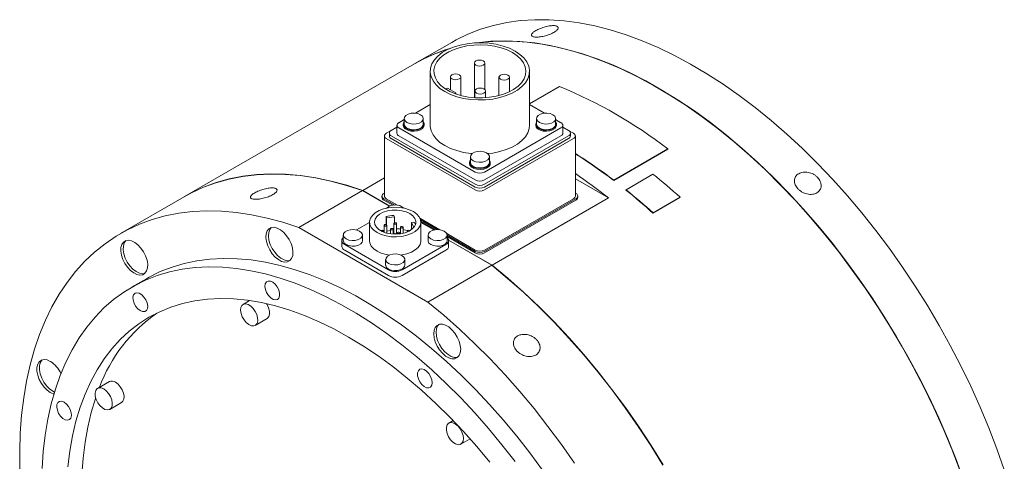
# Model space of a CAD drawing. Header units: millimetres. Extents: x 120 to 1526, y 61 to 1101.
# Tile 4 of 4: x 1097 to 1381, y 973 to 1101. Entities that reach past the tile are written whole.
import ezdxf

# ---------------------------------------------------------------- set-up
doc = ezdxf.new("R2010")
doc.units = ezdxf.units.MM
doc.header["$LTSCALE"] = 4

msp = doc.modelspace()

# ---------------------------------------------------------------- linework, layer by layer
at = {"color": 7, "linetype": 'Continuous', "lineweight": 15}
for p, q in [((1221.33, 1094.2), (1210.72, 1088.07)), ((1210.65, 1088.03), (1144.32, 1049.74)), ((1227.87, 1088.24), (1227.87, 1078.25)), ((1230.87, 1080.56), (1230.87, 1088.24)), ((1215.15, 1085.84), (1215.15, 1070.29)), ((1220.96, 1084.25), (1220.96, 1080.54)), ((1223.96, 1078.88), (1223.96, 1084.25)), ((1234.94, 1084.16), (1234.94, 1078.88)), ((1237.94, 1079.97), (1237.94, 1084.16)), ((1243.75, 1070.29), (1243.75, 1085.84)), ((1220.08, 1081.04), (1219.57, 1080.75)), ((1222.56, 1079.62), (1220.08, 1081.04)), ((1243.75, 1076.44), (1252.42, 1081.44)), ((1222.23, 1079.43), (1222.56, 1079.62)), ((1222.56, 1079.62), (1222.56, 1079.31)), ((1228.03, 1080.17), (1228.03, 1078.24)), ((1231.03, 1078.25), (1231.03, 1080.17)), ((1215.15, 1076.28), (1210.85, 1073.79)), ((1248.05, 1073.79), (1243.75, 1076.28)), ((1207.63, 1072.23), (1207.63, 1070.6)), ((1213.13, 1070.6), (1213.13, 1072.23)), ((1245.77, 1072.23), (1245.77, 1070.6)), ((1251.27, 1070.6), (1251.27, 1072.23)), ((1205.55, 1069.76), (1203.91, 1068.81)), ((1205.55, 1070.29), (1205.55, 1068.04)), ((1207.63, 1071.94), (1206.1, 1071.05)), ((1206.1, 1069.52), (1228.12, 1056.81)), ((1207.38, 1070.6), (1207.38, 1070.29)), ((1213.38, 1070.29), (1213.38, 1070.6)), ((1230.78, 1056.81), (1252.8, 1069.52)), ((1245.52, 1070.6), (1245.52, 1070.29)), ((1252.8, 1071.05), (1251.27, 1071.94)), ((1251.52, 1070.29), (1251.52, 1070.6)), ((1253.35, 1068.04), (1253.35, 1070.29)), ((1254.99, 1068.81), (1253.35, 1069.76)), ((1201.94, 1067.22), (1201.94, 1049.91)), ((1203.89, 1068.8), (1202.49, 1067.99)), ((1203.36, 1068.04), (1203.36, 1067.22)), ((1203.91, 1067.27), (1228.12, 1053.3)), ((1206.1, 1067.27), (1228.12, 1054.56)), ((1230.78, 1054.56), (1252.8, 1067.27)), ((1230.78, 1053.3), (1254.99, 1067.27)), ((1256.4, 1067.99), (1255.01, 1068.8)), ((1255.54, 1067.22), (1255.54, 1068.04)), ((1256.96, 1049.91), (1256.96, 1067.22)), ((1202.49, 1066.46), (1228.12, 1051.66)), ((1203.91, 1066.46), (1228.12, 1052.48)), ((1230.78, 1052.48), (1254.99, 1066.46)), ((1230.78, 1051.66), (1256.4, 1066.46)), ((1226.7, 1061.22), (1226.7, 1059.59)), ((1232.2, 1059.59), (1232.2, 1061.22)), ((1283.54, 1063.39), (1267.99, 1054.41)), ((1283.55, 1063.47), (1268, 1054.49)), ((1283.54, 1063.39), (1283.55, 1063.47)), ((1226.45, 1059.59), (1226.45, 1059.28)), ((1232.45, 1059.28), (1232.45, 1059.59)), ((1271.54, 1051.72), (1279.31, 1056.21)), ((1201.94, 1055.13), (1195.69, 1051.52)), ((1266.46, 1049.37), (1256.96, 1054.85)), ((1267.99, 1054.41), (1268, 1054.49)), ((1144.25, 1049.7), (1125.87, 1039.09)), ((1195.62, 1051.48), (1177.24, 1040.87)), ((1195.62, 1051.48), (1203.39, 1047)), ((1203.47, 1047.03), (1195.69, 1051.52)), ((1201.24, 1049.91), (1201.24, 1049.5)), ((1201.94, 1050.77), (1201.79, 1050.68)), ((1257.11, 1050.68), (1256.96, 1050.77)), ((1257.66, 1049.5), (1257.66, 1049.91)), ((1271.52, 1051.65), (1271.54, 1051.72)), ((1287.08, 1049.5), (1279.3, 1045.01)), ((1287.1, 1049.57), (1279.32, 1045.08)), ((1287.08, 1049.5), (1287.1, 1049.57)), ((1201.79, 1049.15), (1204.95, 1047.32)), ((1201.79, 1048.74), (1204.34, 1047.27)), ((1202.49, 1049.15), (1205.74, 1047.27)), ((1230.78, 1034.35), (1256.4, 1049.15)), ((1230.78, 1033.94), (1257.11, 1049.15)), ((1230.78, 1033.54), (1257.11, 1048.74)), ((1232.94, 1030.02), (1266.46, 1049.37)), ((1202.4, 1044), (1202.4, 1041.66)), ((1202.4, 1044), (1202.58, 1043.61)), ((1202.58, 1043.61), (1204.85, 1043.96)), ((1204.85, 1043.96), (1204.67, 1044.35)), ((1204.85, 1043.96), (1204.85, 1042.19)), ((1279.3, 1045.01), (1279.32, 1045.08)), ((1197.65, 1042.33), (1193.89, 1040.16)), ((1197.65, 1042.4), (1197.65, 1037.05)), ((1201.85, 1041.47), (1201.85, 1039.48)), ((1202.58, 1043.61), (1202.58, 1041.53)), ((1202.6, 1039.24), (1202.6, 1041.47)), ((1204.68, 1042.01), (1204.68, 1039.23)), ((1205.43, 1039.23), (1205.43, 1042.01)), ((1209.75, 1042.32), (1210.43, 1042.43)), ((1210.36, 1041.01), (1209.75, 1042.32)), ((1209.75, 1042.32), (1209.75, 1040.25)), ((1210.57, 1041.04), (1210.36, 1041.01)), ((1210.36, 1041.01), (1210.36, 1040.79)), ((1212.18, 1043.55), (1217.95, 1040.22)), ((1212.37, 1043.03), (1217.16, 1040.27)), ((1212.45, 1042.58), (1216.54, 1040.22)), ((1212.45, 1037.05), (1212.45, 1042.4)), ((1216.22, 1040.16), (1212.45, 1042.33)), ((1177.24, 1040.87), (1214.49, 1019.36)), ((1190.1, 1038.69), (1190.1, 1037.05)), ((1195.6, 1037.05), (1195.6, 1038.69)), ((1201.63, 1039.9), (1201.85, 1039.98)), ((1201.65, 1039.55), (1201.65, 1039.83)), ((1202.6, 1039.77), (1203.74, 1039.95)), ((1203.74, 1040.38), (1203.74, 1039.02)), ((1204.49, 1038.96), (1204.49, 1040.38)), ((1204.49, 1040.06), (1204.68, 1040.09)), ((1205.62, 1039.29), (1205.62, 1038.96)), ((1206.37, 1039.02), (1206.37, 1039.29)), ((1206.57, 1040.92), (1206.57, 1039.05)), ((1207.32, 1039.2), (1207.32, 1040.92)), ((1208.46, 1039.83), (1208.46, 1039.55)), ((1214.51, 1038.69), (1214.51, 1037.05)), ((1219.92, 1039.09), (1228.12, 1034.35)), ((1220.01, 1037.05), (1220.01, 1038.69)), ((1220.01, 1038.63), (1228.12, 1033.94)), ((1220.01, 1038.22), (1228.12, 1033.54)), ((1189.67, 1037.05), (1189.67, 1035.42)), ((1190.49, 1035.91), (1203.07, 1028.65)), ((1207.03, 1028.65), (1219.62, 1035.91)), ((1232.94, 1030.02), (1220.42, 1037.25)), ((1220.44, 1037.16), (1232.87, 1029.98)), ((1220.44, 1035.42), (1220.44, 1037.05)), ((1190.49, 1034.28), (1203.07, 1027.01)), ((1207.03, 1027.01), (1219.62, 1034.28)), ((1202.3, 1031.64), (1202.3, 1030.01)), ((1207.8, 1030.01), (1207.8, 1031.64)), ((1214.49, 1019.36), (1232.87, 1029.98)), ((1133.37, 1026.1), (1129.12, 1023.65)), ((1163.11, 1019.79), (1161.23, 1018.7)), ((1168.12, 1018.64), (1167.98, 1018.89)), ((1164.73, 1012.64), (1168.12, 1014.6)), ((1122.72, 996.47), (1119.33, 994.51)), ((1122.83, 988.44), (1126.22, 990.4)), ((1221.75, 985.22), (1220.49, 984.49)), ((1223.99, 978.43), (1226.62, 979.95))]:
    msp.add_line(p, q, dxfattribs=at)
at = {"color": 7, "linetype": 'Continuous', "lineweight": 15, "flags": 128}
for points in [[(1221.33, 1094.2), (1222.57, 1094.89), (1226.01, 1096.56), (1229.6, 1097.96), (1233.32, 1099.07), (1237.18, 1099.91), (1241.15, 1100.46), (1245.24, 1100.73), (1249.43, 1100.71), (1253.71, 1100.4), (1258.07, 1099.82), (1262.52, 1098.95), (1267.02, 1097.8), (1271.58, 1096.36), (1276.18, 1094.66), (1280.82, 1092.68), (1285.48, 1090.44), (1290.15, 1087.93), (1294.83, 1085.17), (1299.5, 1082.15), (1304.15, 1078.9), (1308.77, 1075.4), (1313.35, 1071.68), (1317.88, 1067.74), (1322.36, 1063.58), (1326.76, 1059.23), (1331.09, 1054.68), (1335.32, 1049.95), (1339.46, 1045.04), (1343.49, 1039.98), (1347.41, 1034.77), (1351.2, 1029.42), (1354.85, 1023.94), (1358.37, 1018.35), (1361.73, 1012.65), (1364.94, 1006.87), (1367.98, 1001.02), (1370.86, 995.1), (1373.55, 989.13), (1376.06, 983.12), (1378.39, 977.1), (1380.51, 971.06)], [(1239.56, 1091.68), (1237.94, 1092.48), (1236.13, 1093.14), (1234.17, 1093.63), (1232.11, 1093.95), (1229.98, 1094.09), (1227.85, 1094.04), (1225.75, 1093.81), (1223.73, 1093.41), (1221.84, 1092.83), (1220.12, 1092.1), (1218.61, 1091.23), (1217.34, 1090.23), (1216.34, 1089.14), (1215.64, 1087.98), (1215.24, 1086.77), (1215.16, 1085.53), (1215.4, 1084.31), (1215.95, 1083.11), (1216.81, 1081.98), (1217.94, 1080.94), (1219.34, 1080), (1220.96, 1079.2), (1222.77, 1078.54), (1224.73, 1078.05), (1226.79, 1077.73), (1228.92, 1077.59), (1231.05, 1077.64), (1233.15, 1077.87), (1235.17, 1078.27), (1237.06, 1078.85), (1238.78, 1079.58), (1240.29, 1080.46), (1241.56, 1081.45), (1242.56, 1082.54), (1243.26, 1083.7), (1243.66, 1084.92), (1243.74, 1086.15), (1243.5, 1087.38), (1242.95, 1088.57), (1242.09, 1089.7), (1240.96, 1090.74), (1239.56, 1091.68)], [(1238.82, 1091.25), (1237.28, 1092.01), (1235.56, 1092.63), (1233.69, 1093.09), (1231.72, 1093.38), (1229.7, 1093.49), (1227.68, 1093.42), (1225.69, 1093.18), (1223.8, 1092.76), (1222.04, 1092.18), (1220.45, 1091.45), (1219.07, 1090.59), (1217.93, 1089.62), (1217.07, 1088.56), (1216.49, 1087.44), (1216.22, 1086.28), (1216.26, 1085.11), (1216.61, 1083.96), (1217.26, 1082.85), (1218.19, 1081.81), (1219.39, 1080.86), (1220.83, 1080.03), (1222.46, 1079.34), (1224.26, 1078.8), (1226.18, 1078.43), (1228.18, 1078.23), (1230.21, 1078.2), (1232.22, 1078.36), (1234.17, 1078.69), (1236, 1079.19), (1237.68, 1079.85), (1239.17, 1080.64), (1240.43, 1081.56), (1241.43, 1082.58), (1242.16, 1083.67), (1242.58, 1084.82), (1242.7, 1085.99), (1242.5, 1087.15), (1242, 1088.29), (1241.21, 1089.37), (1240.14, 1090.36), (1238.82, 1091.25)], [(1368.87, 967.95), (1366.64, 973.99), (1364.22, 980.01), (1361.62, 986), (1358.84, 991.94), (1355.88, 997.83), (1352.75, 1003.65), (1349.46, 1009.39), (1346.02, 1015.03), (1342.44, 1020.57), (1338.71, 1025.99), (1334.86, 1031.27), (1330.89, 1036.41), (1326.8, 1041.39), (1322.61, 1046.21), (1318.33, 1050.85), (1313.96, 1055.31), (1309.52, 1059.56), (1305.02, 1063.61), (1300.46, 1067.45), (1295.85, 1071.06), (1291.22, 1074.43), (1286.56, 1077.57), (1281.88, 1080.46), (1277.21, 1083.09), (1272.54, 1085.47), (1267.89, 1087.58), (1263.27, 1089.42), (1258.69, 1090.99), (1254.15, 1092.28), (1249.68, 1093.29), (1245.27, 1094.02), (1240.95, 1094.47), (1236.71, 1094.63), (1232.57, 1094.5), (1228.54, 1094.1), (1228.39, 1094.07)], [(1228.69, 1094.08), (1230.47, 1094.29), (1234.56, 1094.56), (1238.75, 1094.54), (1243.03, 1094.24), (1247.4, 1093.65), (1251.84, 1092.78), (1256.34, 1091.63), (1260.9, 1090.2), (1265.5, 1088.5), (1270.14, 1086.52), (1274.8, 1084.27), (1279.48, 1081.77), (1284.15, 1079), (1288.82, 1075.99), (1293.47, 1072.73), (1298.09, 1069.24), (1302.67, 1065.52), (1307.21, 1061.57), (1311.68, 1057.42), (1316.08, 1053.06), (1320.41, 1048.52), (1324.65, 1043.78), (1328.79, 1038.88), (1332.82, 1033.82), (1336.73, 1028.6), (1340.52, 1023.25), (1344.18, 1017.77), (1347.69, 1012.18), (1351.06, 1006.49), (1354.26, 1000.71), (1357.31, 994.85), (1360.18, 988.93), (1362.87, 982.96), (1365.39, 976.96), (1367.71, 970.93)], [(1230.43, 1088.86), (1229.94, 1089.04), (1229.37, 1089.11), (1228.79, 1089.04), (1228.31, 1088.86), (1227.98, 1088.57), (1227.87, 1088.24), (1227.98, 1087.91), (1228.31, 1087.63), (1228.79, 1087.44), (1229.37, 1087.38), (1229.94, 1087.44), (1230.43, 1087.63), (1230.75, 1087.91), (1230.87, 1088.24), (1230.75, 1088.57), (1230.43, 1088.86)], [(1223.52, 1084.87), (1223.03, 1085.05), (1222.46, 1085.12), (1221.89, 1085.05), (1221.4, 1084.87), (1221.07, 1084.59), (1220.96, 1084.25), (1221.07, 1083.92), (1221.4, 1083.64), (1221.89, 1083.45), (1222.46, 1083.39), (1223.03, 1083.45), (1223.52, 1083.64), (1223.85, 1083.92), (1223.96, 1084.25), (1223.85, 1084.59), (1223.52, 1084.87)], [(1237.5, 1084.77), (1237.01, 1084.96), (1236.44, 1085.03), (1235.87, 1084.96), (1235.38, 1084.77), (1235.05, 1084.49), (1234.94, 1084.16), (1235.05, 1083.83), (1235.38, 1083.55), (1235.87, 1083.36), (1236.44, 1083.29), (1237.01, 1083.36), (1237.5, 1083.55), (1237.83, 1083.83), (1237.94, 1084.16), (1237.83, 1084.49), (1237.5, 1084.77)], [(1230.59, 1080.78), (1230.11, 1080.97), (1229.53, 1081.04), (1228.96, 1080.97), (1228.47, 1080.78), (1228.15, 1080.5), (1228.03, 1080.17), (1228.15, 1079.84), (1228.47, 1079.56), (1228.96, 1079.37), (1229.53, 1079.31), (1230.11, 1079.37), (1230.59, 1079.56), (1230.92, 1079.84), (1231.03, 1080.17), (1230.92, 1080.5), (1230.59, 1080.78)], [(1212.32, 1073.35), (1211.54, 1073.67), (1210.62, 1073.81), (1209.67, 1073.76), (1208.8, 1073.53), (1208.13, 1073.14), (1207.72, 1072.64), (1207.64, 1072.09), (1207.89, 1071.56), (1208.43, 1071.11), (1209.22, 1070.79), (1210.14, 1070.65), (1211.09, 1070.7), (1211.96, 1070.93), (1212.63, 1071.32), (1213.04, 1071.82), (1213.12, 1072.37), (1212.87, 1072.9), (1212.32, 1073.35)], [(1250.47, 1073.35), (1249.68, 1073.67), (1248.76, 1073.81), (1247.81, 1073.76), (1246.94, 1073.53), (1246.27, 1073.14), (1245.86, 1072.64), (1245.78, 1072.09), (1246.03, 1071.56), (1246.58, 1071.11), (1247.36, 1070.79), (1248.28, 1070.65), (1249.23, 1070.7), (1250.1, 1070.93), (1250.77, 1071.32), (1251.18, 1071.82), (1251.26, 1072.37), (1251.01, 1072.9), (1250.47, 1073.35)], [(1207.63, 1071.29), (1207.58, 1071.23), (1207.38, 1070.67), (1207.5, 1070.1), (1207.94, 1069.59), (1208.64, 1069.19), (1209.52, 1068.94), (1210.5, 1068.87), (1211.47, 1068.98), (1212.32, 1069.27), (1212.96, 1069.71), (1213.32, 1070.24), (1213.36, 1070.81), (1213.13, 1071.29)], [(1207.38, 1070.29), (1207.5, 1069.79), (1207.94, 1069.28), (1208.64, 1068.88), (1209.52, 1068.63), (1210.5, 1068.56), (1211.47, 1068.67), (1212.32, 1068.96), (1212.96, 1069.4), (1213.32, 1069.93), (1213.38, 1070.29)], [(1207.63, 1070.6), (1207.64, 1070.46), (1207.89, 1069.93), (1208.43, 1069.47), (1209.22, 1069.16), (1210.14, 1069.01), (1211.09, 1069.06), (1211.96, 1069.3), (1212.63, 1069.69), (1213.04, 1070.19), (1213.13, 1070.6)], [(1215.15, 1070.29), (1215.16, 1069.98), (1215.4, 1068.75), (1215.95, 1067.56), (1216.81, 1066.43), (1217.94, 1065.38), (1219.34, 1064.45), (1220.96, 1063.64), (1222.77, 1062.99), (1224.73, 1062.49), (1226.79, 1062.17), (1227.2, 1062.13)], [(1231.7, 1062.13), (1233.15, 1062.31), (1235.17, 1062.72), (1237.06, 1063.3), (1238.78, 1064.03), (1240.29, 1064.9), (1241.56, 1065.89), (1242.56, 1066.98), (1243.26, 1068.15), (1243.66, 1069.36), (1243.75, 1070.29)], [(1245.77, 1071.29), (1245.73, 1071.23), (1245.52, 1070.67), (1245.65, 1070.1), (1246.08, 1069.59), (1246.78, 1069.19), (1247.66, 1068.94), (1248.64, 1068.87), (1249.61, 1068.98), (1250.46, 1069.27), (1251.1, 1069.71), (1251.46, 1070.24), (1251.5, 1070.81), (1251.27, 1071.29)], [(1245.52, 1070.29), (1245.65, 1069.79), (1246.08, 1069.28), (1246.78, 1068.88), (1247.66, 1068.63), (1248.64, 1068.56), (1249.61, 1068.67), (1250.46, 1068.96), (1251.1, 1069.4), (1251.46, 1069.93), (1251.52, 1070.29)], [(1245.77, 1070.6), (1245.78, 1070.46), (1246.03, 1069.93), (1246.58, 1069.47), (1247.36, 1069.16), (1248.28, 1069.01), (1249.23, 1069.06), (1250.1, 1069.3), (1250.77, 1069.69), (1251.18, 1070.19), (1251.27, 1070.6)], [(1231.39, 1062.34), (1230.61, 1062.66), (1229.69, 1062.8), (1228.74, 1062.75), (1227.87, 1062.52), (1227.2, 1062.13), (1226.79, 1061.63), (1226.71, 1061.08), (1226.96, 1060.55), (1227.51, 1060.1), (1228.29, 1059.78), (1229.21, 1059.64), (1230.16, 1059.69), (1231.03, 1059.92), (1231.7, 1060.31), (1232.11, 1060.81), (1232.19, 1061.36), (1231.94, 1061.89), (1231.39, 1062.34)], [(1226.7, 1060.28), (1226.66, 1060.22), (1226.45, 1059.66), (1226.57, 1059.09), (1227.01, 1058.58), (1227.71, 1058.18), (1228.59, 1057.93), (1229.57, 1057.86), (1230.54, 1057.97), (1231.39, 1058.27), (1232.03, 1058.7), (1232.39, 1059.23), (1232.43, 1059.8), (1232.2, 1060.28)], [(1226.45, 1059.28), (1226.57, 1058.78), (1227.01, 1058.27), (1227.71, 1057.87), (1228.59, 1057.62), (1229.57, 1057.55), (1230.54, 1057.66), (1231.39, 1057.95), (1232.03, 1058.39), (1232.39, 1058.92), (1232.45, 1059.28)], [(1226.7, 1059.59), (1226.71, 1059.45), (1226.96, 1058.92), (1227.51, 1058.46), (1228.29, 1058.15), (1229.21, 1058.01), (1230.16, 1058.05), (1231.03, 1058.29), (1231.7, 1058.68), (1232.11, 1059.18), (1232.2, 1059.59)], [(1144.25, 1049.7), (1146.33, 1050.83), (1149.8, 1052.43), (1153.42, 1053.76), (1157.18, 1054.81), (1161.06, 1055.57), (1165.06, 1056.06), (1169.18, 1056.25), (1173.39, 1056.17), (1177.69, 1055.79), (1182.08, 1055.14), (1186.53, 1054.2), (1191.05, 1052.98), (1195.62, 1051.48)], [(1195.69, 1051.52), (1191.12, 1053.02), (1186.6, 1054.24), (1182.15, 1055.18), (1177.76, 1055.83), (1173.46, 1056.21), (1169.25, 1056.29), (1165.14, 1056.1), (1161.13, 1055.61), (1157.25, 1054.85), (1153.49, 1053.8), (1149.87, 1052.47), (1146.4, 1050.87), (1144.32, 1049.74)], [(1210.29, 1045.42), (1209.08, 1045.99), (1207.71, 1046.39), (1206.21, 1046.62), (1204.67, 1046.67), (1203.14, 1046.53), (1201.7, 1046.21), (1200.4, 1045.72), (1199.3, 1045.09), (1198.46, 1044.34), (1197.91, 1043.51), (1197.66, 1042.63), (1197.75, 1041.73), (1198.15, 1040.87), (1198.85, 1040.08), (1199.82, 1039.38), (1201.02, 1038.82), (1202.4, 1038.41), (1203.9, 1038.18), (1205.44, 1038.14), (1206.97, 1038.28), (1208.41, 1038.6), (1209.71, 1039.08), (1210.81, 1039.71), (1211.65, 1040.46), (1212.2, 1041.3), (1212.44, 1042.18), (1212.36, 1043.07), (1211.96, 1043.93), (1211.26, 1044.73), (1210.29, 1045.42)], [(1096.93, 970.89), (1096.87, 976.32), (1097.04, 981.62), (1097.42, 986.78), (1098.03, 991.78), (1098.85, 996.62), (1099.89, 1001.29), (1101.15, 1005.76), (1102.61, 1010.05), (1104.28, 1014.12), (1106.16, 1017.98), (1108.24, 1021.62), (1110.51, 1025.03), (1112.98, 1028.19), (1115.62, 1031.12), (1118.45, 1033.78), (1121.45, 1036.19), (1124.62, 1038.34), (1127.94, 1040.22), (1131.42, 1041.82), (1135.04, 1043.15), (1138.79, 1044.19), (1142.68, 1044.96), (1146.68, 1045.44), (1150.79, 1045.64), (1155, 1045.55), (1159.31, 1045.18), (1163.69, 1044.52), (1168.15, 1043.58), (1172.67, 1042.36), (1177.24, 1040.87)], [(1209.3, 1044.85), (1208.2, 1045.35), (1206.94, 1045.69), (1205.58, 1045.85), (1204.19, 1045.83), (1202.84, 1045.62), (1201.61, 1045.24), (1200.57, 1044.71), (1199.77, 1044.05), (1199.26, 1043.3), (1199.06, 1042.5), (1199.18, 1041.7), (1199.62, 1040.94), (1200.35, 1040.25), (1201.33, 1039.69), (1202.52, 1039.26), (1203.84, 1039.01), (1205.23, 1038.94), (1206.61, 1039.06), (1207.9, 1039.35), (1209.04, 1039.82), (1209.97, 1040.42), (1210.63, 1041.12), (1210.99, 1041.9), (1211.03, 1042.71), (1210.75, 1043.49), (1210.16, 1044.22), (1209.3, 1044.85)], [(1202.49, 1041.62), (1202.37, 1041.67), (1202.22, 1041.68), (1202.08, 1041.67), (1201.96, 1041.62), (1201.88, 1041.55), (1201.85, 1041.47), (1201.88, 1041.38), (1201.96, 1041.31), (1202.08, 1041.27), (1202.22, 1041.25), (1202.37, 1041.27), (1202.49, 1041.31), (1202.57, 1041.38), (1202.6, 1041.47), (1202.57, 1041.55), (1202.49, 1041.62)], [(1205.32, 1042.16), (1205.2, 1042.21), (1205.05, 1042.23), (1204.91, 1042.21), (1204.79, 1042.16), (1204.71, 1042.09), (1204.68, 1042.01), (1204.71, 1041.93), (1204.79, 1041.86), (1204.91, 1041.81), (1205.05, 1041.79), (1205.2, 1041.81), (1205.32, 1041.86), (1205.4, 1041.93), (1205.43, 1042.01), (1205.4, 1042.09), (1205.32, 1042.16)], [(1207.21, 1041.07), (1207.09, 1041.12), (1206.94, 1041.14), (1206.8, 1041.12), (1206.68, 1041.07), (1206.6, 1041), (1206.57, 1040.92), (1206.6, 1040.84), (1206.68, 1040.77), (1206.8, 1040.72), (1206.94, 1040.7), (1207.09, 1040.72), (1207.21, 1040.77), (1207.29, 1040.84), (1207.32, 1040.92), (1207.29, 1041), (1207.21, 1041.07)], [(1175.07, 1036.2), (1174.51, 1037.39), (1173.78, 1038.49), (1172.94, 1039.45), (1172.02, 1040.19), (1171.08, 1040.69), (1170.18, 1040.91), (1169.37, 1040.84), (1168.69, 1040.48), (1168.19, 1039.85), (1167.89, 1039), (1167.82, 1037.96), (1167.97, 1036.8), (1168.34, 1035.6), (1168.9, 1034.41), (1169.63, 1033.3), (1170.47, 1032.35), (1171.39, 1031.6), (1172.33, 1031.1), (1173.23, 1030.89), (1174.04, 1030.96), (1174.72, 1031.32), (1175.22, 1031.94), (1175.52, 1032.8), (1175.59, 1033.83), (1175.44, 1034.99), (1175.07, 1036.2)], [(1169.33, 1040.83), (1168.9, 1040.26), (1168.6, 1039.4), (1168.53, 1038.37), (1168.68, 1037.21), (1169.04, 1036), (1169.61, 1034.81), (1170.33, 1033.71), (1171.18, 1032.76), (1172.1, 1032.01), (1173.04, 1031.51), (1173.94, 1031.29), (1174.75, 1031.37), (1174.79, 1031.38)], [(1194.79, 1039.81), (1194.01, 1040.13), (1193.09, 1040.27), (1192.14, 1040.22), (1191.27, 1039.99), (1190.6, 1039.6), (1190.19, 1039.1), (1190.11, 1038.55), (1190.36, 1038.02), (1190.91, 1037.57), (1191.69, 1037.25), (1192.61, 1037.11), (1193.56, 1037.15), (1194.43, 1037.39), (1195.1, 1037.78), (1195.51, 1038.28), (1195.59, 1038.83), (1195.34, 1039.36), (1194.79, 1039.81)], [(1201.54, 1039.98), (1201.42, 1040.03), (1201.28, 1040.05), (1201.14, 1040.03), (1201.01, 1039.98), (1200.93, 1039.91), (1200.92, 1039.89)], [(1201.44, 1039.64), (1201.54, 1039.68), (1201.63, 1039.75), (1201.65, 1039.83), (1201.63, 1039.91), (1201.54, 1039.98)], [(1204.38, 1040.53), (1204.25, 1040.58), (1204.11, 1040.59), (1203.97, 1040.58), (1203.85, 1040.53), (1203.76, 1040.46), (1203.74, 1040.38), (1203.76, 1040.29), (1203.85, 1040.22), (1203.97, 1040.18), (1204.11, 1040.16), (1204.25, 1040.18), (1204.38, 1040.22), (1204.46, 1040.29), (1204.49, 1040.38), (1204.46, 1040.46), (1204.38, 1040.53)], [(1204.68, 1039.23), (1204.71, 1039.15), (1204.79, 1039.08), (1204.91, 1039.03), (1205.05, 1039.02), (1205.2, 1039.03), (1205.32, 1039.08), (1205.4, 1039.15), (1205.43, 1039.23)], [(1206.26, 1039.44), (1206.14, 1039.49), (1206, 1039.5), (1205.86, 1039.49), (1205.73, 1039.44), (1205.65, 1039.37), (1205.62, 1039.29), (1205.65, 1039.2), (1205.73, 1039.13), (1205.86, 1039.09), (1206, 1039.07), (1206.14, 1039.09), (1206.26, 1039.13), (1206.35, 1039.2), (1206.37, 1039.29), (1206.35, 1039.37), (1206.26, 1039.44)], [(1207.32, 1040.26), (1208.05, 1040.05), (1208.48, 1039.9)], [(1209.1, 1039.98), (1208.97, 1040.03), (1208.83, 1040.05), (1208.69, 1040.03), (1208.57, 1039.98), (1208.48, 1039.91), (1208.46, 1039.83), (1208.48, 1039.75), (1208.57, 1039.68), (1208.67, 1039.64)], [(1209.19, 1039.89), (1209.18, 1039.91), (1209.1, 1039.98)], [(1219.2, 1039.81), (1218.42, 1040.13), (1217.5, 1040.27), (1216.55, 1040.22), (1215.68, 1039.99), (1215.01, 1039.6), (1214.6, 1039.1), (1214.52, 1038.55), (1214.77, 1038.02), (1215.31, 1037.57), (1216.1, 1037.25), (1217.02, 1037.11), (1217.97, 1037.15), (1218.84, 1037.39), (1219.51, 1037.78), (1219.92, 1038.28), (1220, 1038.83), (1219.75, 1039.36), (1219.2, 1039.81)], [(1131.81, 1034.92), (1130.94, 1035.85), (1130.02, 1036.55), (1129.08, 1037.01), (1128.2, 1037.18), (1127.4, 1037.05), (1126.75, 1036.65), (1126.28, 1035.98), (1126.02, 1035.09), (1125.99, 1034.03), (1126.17, 1032.86), (1126.58, 1031.65), (1127.17, 1030.47), (1127.92, 1029.39), (1128.78, 1028.47), (1129.71, 1027.76), (1130.64, 1027.31), (1131.53, 1027.14), (1132.32, 1027.26), (1132.97, 1027.66), (1133.44, 1028.33), (1133.7, 1029.22), (1133.74, 1030.28), (1133.55, 1031.45), (1133.15, 1032.66), (1132.56, 1033.84), (1131.81, 1034.92)], [(1127.49, 1037.08), (1127.46, 1037.06), (1126.99, 1036.39), (1126.73, 1035.5), (1126.69, 1034.44), (1126.88, 1033.27), (1127.28, 1032.06), (1127.88, 1030.88), (1128.62, 1029.8), (1129.49, 1028.88), (1130.41, 1028.17), (1131.35, 1027.71), (1132.24, 1027.54), (1132.94, 1027.64)], [(1190.1, 1037.92), (1189.88, 1037.67), (1189.72, 1037.37), (1189.67, 1037.05), (1189.72, 1036.74), (1189.88, 1036.44), (1190.14, 1036.16), (1190.49, 1035.91)], [(1190.1, 1037.05), (1190.11, 1036.92), (1190.36, 1036.38), (1190.91, 1035.93), (1191.69, 1035.62), (1192.61, 1035.47), (1193.56, 1035.52), (1194.43, 1035.75), (1195.1, 1036.14), (1195.51, 1036.64), (1195.6, 1037.05)], [(1197.65, 1037.05), (1197.75, 1036.39), (1198.15, 1035.52), (1198.85, 1034.73), (1199.82, 1034.03), (1201.02, 1033.47), (1202.4, 1033.07), (1203.37, 1032.9)], [(1206.74, 1032.9), (1206.97, 1032.93), (1208.41, 1033.25), (1209.71, 1033.73), (1210.81, 1034.37), (1211.65, 1035.12), (1212.2, 1035.95), (1212.44, 1036.83), (1212.45, 1037.05)], [(1214.51, 1037.05), (1214.52, 1036.92), (1214.77, 1036.38), (1215.31, 1035.93), (1216.1, 1035.62), (1217.02, 1035.47), (1217.97, 1035.52), (1218.84, 1035.75), (1219.51, 1036.14), (1219.92, 1036.64), (1220.01, 1037.05)], [(1219.62, 1035.91), (1219.97, 1036.16), (1220.23, 1036.44), (1220.39, 1036.74), (1220.44, 1037.05), (1220.39, 1037.37), (1220.23, 1037.67), (1220.01, 1037.92)], [(1207, 1032.76), (1206.22, 1033.08), (1205.29, 1033.22), (1204.34, 1033.18), (1203.48, 1032.94), (1202.8, 1032.55), (1202.4, 1032.05), (1202.32, 1031.5), (1202.56, 1030.97), (1203.11, 1030.52), (1203.89, 1030.2), (1204.81, 1030.06), (1205.77, 1030.11), (1206.63, 1030.34), (1207.31, 1030.73), (1207.71, 1031.23), (1207.79, 1031.78), (1207.55, 1032.31), (1207, 1032.76)], [(1133.37, 1026.1), (1134.15, 1026.54), (1137.38, 1028.13), (1140.75, 1029.45), (1144.27, 1030.5), (1147.91, 1031.26), (1151.67, 1031.75), (1155.54, 1031.95), (1159.51, 1031.86), (1163.57, 1031.49), (1167.71, 1030.84), (1171.92, 1029.91), (1176.19, 1028.7), (1180.51, 1027.22), (1184.87, 1025.46), (1189.26, 1023.44), (1193.66, 1021.15), (1198.07, 1018.6), (1202.47, 1015.81), (1206.85, 1012.77), (1211.21, 1009.5), (1215.53, 1006), (1219.8, 1002.27), (1224.01, 998.34), (1228.15, 994.21), (1232.22, 989.89), (1236.19, 985.39), (1240.06, 980.72), (1243.82, 975.9), (1247.46, 970.93)], [(1202.3, 1030.01), (1202.32, 1029.87), (1202.56, 1029.34), (1203.11, 1028.89), (1203.89, 1028.57), (1204.81, 1028.43), (1205.77, 1028.48), (1206.63, 1028.71), (1207.31, 1029.1), (1207.71, 1029.6), (1207.8, 1030.01)], [(1232.87, 1029.98), (1237.44, 1026.2), (1241.96, 1022.2), (1246.42, 1017.99), (1250.8, 1013.59), (1255.11, 1008.99), (1259.32, 1004.22), (1263.43, 999.27), (1267.43, 994.17), (1271.31, 988.92), (1275.07, 983.54), (1278.69, 978.03), (1282.17, 972.41)], [(1282.24, 972.45), (1278.76, 978.07), (1275.14, 983.58), (1271.39, 988.96), (1267.5, 994.21), (1263.5, 999.31), (1259.39, 1004.26), (1255.18, 1009.03), (1250.87, 1013.63), (1246.49, 1018.03), (1242.03, 1022.24), (1237.51, 1026.24), (1232.94, 1030.02)], [(1103.34, 971.44), (1103.67, 976.33), (1104.22, 981.06), (1104.98, 985.63), (1105.96, 990.03), (1107.16, 994.24), (1108.56, 998.25), (1110.17, 1002.06), (1111.98, 1005.65), (1114, 1009.02), (1116.2, 1012.15), (1118.59, 1015.05), (1121.16, 1017.69), (1123.91, 1020.09), (1126.83, 1022.22), (1129.9, 1024.09), (1133.13, 1025.68), (1136.51, 1027.01), (1140.02, 1028.05), (1143.66, 1028.81), (1147.43, 1029.3), (1151.3, 1029.5), (1155.27, 1029.41), (1159.33, 1029.05), (1163.47, 1028.4), (1167.68, 1027.46), (1171.95, 1026.25), (1176.27, 1024.77), (1180.63, 1023.01), (1185.01, 1020.99), (1189.42, 1018.7), (1193.82, 1016.16), (1198.22, 1013.36), (1202.61, 1010.32), (1206.97, 1007.05), (1211.29, 1003.55), (1215.56, 999.82), (1219.77, 995.89), (1223.91, 991.76), (1227.97, 987.44), (1231.94, 982.94), (1235.81, 978.27), (1239.57, 973.45)], [(1171.5, 1022.88), (1171.05, 1023.76), (1170.46, 1024.52), (1169.77, 1025.09), (1169.08, 1025.41), (1168.45, 1025.43), (1167.95, 1025.15), (1167.63, 1024.62), (1167.54, 1023.87), (1167.67, 1023), (1168.02, 1022.1), (1168.55, 1021.27), (1169.19, 1020.59), (1169.89, 1020.15), (1170.56, 1019.98), (1171.14, 1020.11), (1171.55, 1020.52), (1171.76, 1021.17), (1171.74, 1021.98), (1171.5, 1022.88)], [(1132.68, 1020.82), (1132.03, 1021.48), (1131.33, 1021.91), (1130.66, 1022.05), (1130.1, 1021.9), (1129.7, 1021.47), (1129.51, 1020.8), (1129.55, 1019.97), (1129.81, 1019.08), (1130.27, 1018.2), (1130.88, 1017.45), (1131.56, 1016.9), (1132.25, 1016.61), (1132.88, 1016.62), (1133.36, 1016.91), (1133.66, 1017.47), (1133.74, 1018.23), (1133.59, 1019.1), (1133.22, 1020), (1132.68, 1020.82)], [(1232.28, 973.24), (1228.54, 977.75), (1224.69, 982.08), (1220.76, 986.23), (1216.75, 990.19), (1212.67, 993.94), (1208.53, 997.48), (1204.34, 1000.79), (1200.12, 1003.87), (1195.88, 1006.71), (1191.62, 1009.29), (1187.36, 1011.62), (1183.12, 1013.69), (1178.9, 1015.48), (1174.71, 1017), (1170.57, 1018.24), (1166.49, 1019.2), (1162.48, 1019.88), (1158.54, 1020.27), (1154.7, 1020.37), (1150.96, 1020.18), (1147.33, 1019.71), (1143.82, 1018.95), (1140.44, 1017.91), (1137.21, 1016.59), (1134.12, 1014.98), (1131.19, 1013.11), (1128.42, 1010.97), (1125.83, 1008.56), (1123.42, 1005.9), (1121.2, 1003), (1119.17, 999.85), (1117.33, 996.47), (1115.7, 992.87), (1114.28, 989.05), (1113.07, 985.04), (1112.08, 980.83), (1111.3, 976.45), (1110.75, 971.89)], [(1164.73, 1016.68), (1164.14, 1017.53), (1163.44, 1018.22), (1162.7, 1018.67), (1161.99, 1018.86), (1161.36, 1018.77), (1160.88, 1018.4), (1160.59, 1017.79), (1160.51, 1016.99), (1160.64, 1016.08), (1160.99, 1015.13), (1161.51, 1014.22), (1162.16, 1013.45), (1162.89, 1012.87), (1163.62, 1012.54), (1164.3, 1012.49), (1164.85, 1012.73), (1165.25, 1013.22), (1165.44, 1013.93), (1165.41, 1014.8), (1165.17, 1015.75), (1164.73, 1016.68)], [(1168.12, 1014.6), (1168.25, 1014.69), (1168.64, 1015.18), (1168.83, 1015.89), (1168.8, 1016.76), (1168.56, 1017.71), (1168.12, 1018.64)], [(1214.49, 1019.36), (1219.06, 1015.58), (1223.58, 1011.59), (1228.03, 1007.38), (1232.42, 1002.97), (1236.72, 998.38), (1240.93, 993.6), (1245.04, 988.66), (1249.05, 983.56), (1252.93, 978.31), (1256.69, 972.92)], [(1223.91, 1005.76), (1223.8, 1006.9), (1223.46, 1008.1), (1222.93, 1009.3), (1222.23, 1010.43), (1221.4, 1011.41), (1220.49, 1012.19), (1219.55, 1012.73), (1218.64, 1013), (1217.81, 1012.98), (1217.11, 1012.66), (1216.58, 1012.08), (1216.24, 1011.26), (1216.13, 1010.25), (1216.24, 1009.11), (1216.58, 1007.91), (1217.11, 1006.71), (1217.81, 1005.58), (1218.64, 1004.6), (1219.55, 1003.82), (1220.49, 1003.28), (1221.4, 1003.01), (1222.23, 1003.03), (1222.93, 1003.35), (1223.46, 1003.93), (1223.8, 1004.75), (1223.91, 1005.76)], [(1217.65, 1012.93), (1217.28, 1012.49), (1216.95, 1011.67), (1216.84, 1010.66), (1216.95, 1009.52), (1217.28, 1008.31), (1217.82, 1007.12), (1218.52, 1005.99), (1219.35, 1005.01), (1220.26, 1004.23), (1221.2, 1003.68), (1222.11, 1003.42), (1222.94, 1003.44), (1223.1, 1003.49)], [(1105.7, 1002.28), (1104.77, 1002.68), (1103.9, 1002.8), (1103.13, 1002.63), (1102.5, 1002.18), (1102.07, 1001.48), (1101.84, 1000.55), (1101.84, 999.47), (1102.07, 998.29), (1102.5, 997.08), (1103.13, 995.91), (1103.9, 994.85), (1104.77, 993.96), (1105.7, 993.29), (1106.64, 992.89), (1106.74, 992.86)], [(1103.33, 1002.71), (1103.21, 1002.59), (1102.78, 1001.88), (1102.55, 1000.96), (1102.55, 999.88), (1102.78, 998.7), (1103.21, 997.49), (1103.83, 996.32), (1104.6, 995.26), (1105.48, 994.37), (1106.41, 993.7), (1106.91, 993.45)], [(1215.7, 996.13), (1215.59, 997), (1215.26, 997.9), (1214.74, 998.74), (1214.1, 999.43), (1213.41, 999.9), (1212.73, 1000.09), (1212.14, 999.99), (1211.72, 999.6), (1211.49, 998.97), (1211.49, 998.16), (1211.72, 997.27), (1212.14, 996.39), (1212.73, 995.61), (1213.41, 995.02), (1214.1, 994.68), (1214.74, 994.64), (1215.26, 994.89), (1215.59, 995.41), (1215.7, 996.13)], [(1126.22, 990.4), (1126.61, 990.77), (1126.88, 991.41), (1126.94, 992.22), (1126.77, 993.15), (1126.4, 994.1), (1125.86, 994.99), (1125.2, 995.74), (1124.47, 996.29)], [(1121.08, 994.33), (1120.35, 994.63), (1119.68, 994.64), (1119.14, 994.37), (1118.77, 993.85), (1118.61, 993.11), (1118.66, 992.23), (1118.93, 991.28), (1119.39, 990.35), (1120, 989.52), (1120.71, 988.86), (1121.44, 988.44), (1122.15, 988.28), (1122.76, 988.41), (1123.22, 988.81), (1123.49, 989.45), (1123.54, 990.26), (1123.38, 991.19), (1123.01, 992.14), (1122.47, 993.03), (1121.8, 993.78), (1121.08, 994.33)], [(1109.66, 990.52), (1108.97, 990.78), (1108.36, 990.75), (1107.88, 990.43), (1107.6, 989.86), (1107.54, 989.09), (1107.72, 988.2), (1108.1, 987.31), (1108.65, 986.5), (1109.31, 985.85), (1110.01, 985.45), (1110.67, 985.33), (1111.22, 985.51), (1111.6, 985.96), (1111.77, 986.64), (1111.71, 987.48), (1111.43, 988.38), (1110.96, 989.25), (1110.35, 989.99), (1109.66, 990.52)], [(1118.75, 991.84), (1118.67, 991.59), (1117.46, 987.57), (1116.46, 983.36), (1115.69, 978.98), (1115.13, 974.42), (1114.8, 969.72), (1114.69, 964.87), (1114.8, 959.89), (1115.13, 954.79), (1115.69, 949.6), (1116.46, 944.32), (1117.46, 938.96), (1118.67, 933.55), (1120.09, 928.1), (1120.47, 926.74)], [(1224.71, 980.03), (1224.6, 980.94), (1224.28, 981.89), (1223.78, 982.81), (1223.14, 983.6), (1222.43, 984.21), (1221.69, 984.57), (1221, 984.65), (1220.43, 984.45), (1220.01, 983.99), (1219.79, 983.3), (1219.79, 982.45), (1220.01, 981.51), (1220.43, 980.57), (1221, 979.7), (1221.69, 978.99), (1222.43, 978.51), (1223.14, 978.28), (1223.78, 978.34), (1224.28, 978.67), (1224.6, 979.26), (1224.71, 980.03)]]:
    msp.add_lwpolyline(points, dxfattribs=at)
at = {"color": 7, "linetype": 'Continuous', "lineweight": 15}
for centre, radius, start, end in [((1234.33, 1046.94), 47.43, 106.7484, 119.9503), ((1234.39, 1046.99), 47.41, 106.6637, 119.9527), ((1202.78, 959.5), 131.66, 52.1558, 67.8496), ((1206.39, 1070.29), 0.821, 110.7835, 249.2162), ((1252.51, 1070.29), 0.821, 290.7832, 69.2168), ((1202.79, 1067.22), 0.821, 110.7833, 249.2164), ((1204.3, 1067.32), 0.945, 185.6936, 245.6262), ((1204.2, 1068.04), 0.821, 110.7834, 249.2167), ((1206.49, 1068.13), 0.946, 185.6953, 245.6245), ((1252.41, 1068.13), 0.946, 294.3748, 354.3049), ((1254.7, 1068.04), 0.821, 290.7833, 69.2164), ((1254.6, 1067.32), 0.946, 294.3742, 354.3055), ((1256.11, 1067.22), 0.821, 290.7832, 69.2168), ((1175.63, 933.39), 152.3, 52.663, 57.7242), ((1175.68, 933.41), 152.19, 52.663, 57.7227), ((1229.45, 1059.37), 2.89, 242.6098, 297.3903), ((1167.21, 925.35), 158.84, 51.3307, 55.5983), ((1166.93, 916.6), 179.22, 47.896, 51.1673), ((1229.45, 1057.13), 2.89, 242.6098, 297.3903), ((1229.45, 1055.86), 2.89, 242.6096, 297.3904), ((1229.45, 1055.05), 2.89, 242.6096, 297.3904), ((1202.18, 1049.6), 0.946, 185.6953, 245.6245), ((1202.08, 1049.91), 0.821, 110.7835, 249.2163), ((1202.89, 1050.01), 0.946, 185.6947, 245.6251), ((1229.45, 1054.23), 2.89, 242.6098, 297.3903), ((1256.01, 1050.01), 0.946, 294.3746, 354.3052), ((1256.82, 1049.91), 0.821, 290.7834, 69.2168), ((1256.72, 1049.6), 0.946, 294.3747, 354.3052), ((1159.22, 912.13), 179.1, 47.8961, 51.1673), ((1159.16, 912.11), 179.22, 47.896, 51.1673), ((1205.05, 1043.74), 3.65, 47.3996, 132.6004), ((1204.99, 1034.72), 9.63, 91.9459, 105.6401), ((1208.39, 1040.64), 2.72, 21.7723, 41.121), ((1205.07, 1030.41), 10.11, 81.4812, 87.9595), ((1191.07, 1035.56), 1.41, 185.6944, 245.6258), ((1219.04, 1035.56), 1.41, 294.3747, 354.3051), ((1229.45, 1036.92), 2.89, 242.6098, 297.3903), ((1229.45, 1036.51), 2.89, 242.6098, 297.3903), ((1229.45, 1036.1), 2.89, 242.6098, 297.3903), ((1205.05, 1032.47), 4.3, 242.6096, 297.3904), ((1205.05, 1030.83), 4.3, 242.6096, 297.3904), ((1162.54, 978.89), 45.56, 125.0731, 159.5542), ((1101.28, 995.31), 8.25, 24.8937, 57.5978), ((1123.45, 994.91), 1.72, 53.5136, 115.1759)]:
    msp.add_arc(centre, radius, start, end, dxfattribs=at)
for points in [[(1250.76, 1097.06), (1250.58, 1096.95), (1250.38, 1096.85), (1249.95, 1096.65), (1249.72, 1096.55), (1249.24, 1096.37), (1249, 1096.29), (1248.5, 1096.14), (1248.24, 1096.07), (1247.74, 1095.95), (1247.49, 1095.9), (1246.99, 1095.81), (1246.75, 1095.78), (1246.3, 1095.73), (1246.08, 1095.72), (1245.67, 1095.71), (1245.48, 1095.72), (1245.14, 1095.75), (1244.98, 1095.78), (1244.72, 1095.85), (1244.61, 1095.9), (1244.44, 1096.01), (1244.37, 1096.07), (1244.3, 1096.21), (1244.28, 1096.29), (1244.31, 1096.46), (1244.34, 1096.55), (1244.46, 1096.74), (1244.54, 1096.84), (1244.76, 1097.04), (1244.88, 1097.15), (1245.18, 1097.36), (1245.35, 1097.47), (1245.72, 1097.68), (1245.92, 1097.79), (1246.35, 1097.99), (1246.58, 1098.09), (1247.05, 1098.28), (1247.29, 1098.37), (1247.79, 1098.54), (1248.04, 1098.61), (1248.54, 1098.75), (1248.79, 1098.81), (1249.28, 1098.9), (1249.52, 1098.94), (1249.97, 1099), (1250.19, 1099.01), (1250.6, 1099.03), (1250.79, 1099.02), (1251.13, 1098.99), (1251.29, 1098.96), (1251.55, 1098.88), (1251.66, 1098.83), (1251.84, 1098.71), (1251.9, 1098.65), (1251.98, 1098.49), (1252, 1098.41), (1251.98, 1098.23), (1251.95, 1098.13), (1251.83, 1097.93), (1251.75, 1097.82), (1251.54, 1097.61), (1251.42, 1097.5), (1251.12, 1097.28), (1250.95, 1097.17), (1250.76, 1097.06)], [(1326.5, 1050.84), (1326.31, 1050.73), (1326.11, 1050.64), (1325.69, 1050.51), (1325.46, 1050.46), (1324.98, 1050.4), (1324.74, 1050.39), (1324.25, 1050.42), (1323.99, 1050.45), (1323.49, 1050.56), (1323.24, 1050.64), (1322.75, 1050.82), (1322.51, 1050.93), (1322.06, 1051.19), (1321.84, 1051.33), (1321.43, 1051.65), (1321.25, 1051.82), (1320.9, 1052.18), (1320.75, 1052.37), (1320.49, 1052.76), (1320.38, 1052.96), (1320.2, 1053.38), (1320.13, 1053.59), (1320.05, 1054), (1320.04, 1054.21), (1320.06, 1054.61), (1320.09, 1054.81), (1320.2, 1055.18), (1320.29, 1055.36), (1320.5, 1055.69), (1320.62, 1055.84), (1320.92, 1056.12), (1321.09, 1056.25), (1321.46, 1056.46), (1321.66, 1056.55), (1322.09, 1056.69), (1322.32, 1056.74), (1322.79, 1056.81), (1323.04, 1056.82), (1323.54, 1056.8), (1323.79, 1056.77), (1324.29, 1056.67), (1324.55, 1056.6), (1325.04, 1056.42), (1325.28, 1056.32), (1325.74, 1056.07), (1325.96, 1055.93), (1326.37, 1055.62), (1326.56, 1055.45), (1326.9, 1055.08), (1327.05, 1054.89), (1327.31, 1054.5), (1327.43, 1054.29), (1327.6, 1053.87), (1327.66, 1053.66), (1327.74, 1053.24), (1327.75, 1053.03), (1327.73, 1052.62), (1327.7, 1052.42), (1327.58, 1052.03), (1327.49, 1051.85), (1327.28, 1051.51), (1327.15, 1051.36), (1326.85, 1051.07), (1326.69, 1050.95), (1326.5, 1050.84)], [(1169.8, 1050.32), (1169.61, 1050.21), (1169.41, 1050.11), (1168.98, 1049.91), (1168.75, 1049.81), (1168.28, 1049.63), (1168.03, 1049.55), (1167.54, 1049.4), (1167.28, 1049.33), (1166.77, 1049.21), (1166.52, 1049.16), (1166.03, 1049.07), (1165.79, 1049.04), (1165.33, 1048.99), (1165.11, 1048.98), (1164.7, 1048.97), (1164.51, 1048.98), (1164.17, 1049.01), (1164.02, 1049.04), (1163.76, 1049.11), (1163.65, 1049.16), (1163.47, 1049.27), (1163.41, 1049.33), (1163.33, 1049.47), (1163.32, 1049.55), (1163.34, 1049.72), (1163.38, 1049.81), (1163.5, 1050), (1163.58, 1050.1), (1163.79, 1050.3), (1163.92, 1050.41), (1164.22, 1050.62), (1164.39, 1050.73), (1164.76, 1050.94), (1164.96, 1051.05), (1165.39, 1051.26), (1165.62, 1051.36), (1166.08, 1051.54), (1166.33, 1051.63), (1166.83, 1051.8), (1167.08, 1051.87), (1167.58, 1052.01), (1167.83, 1052.07), (1168.32, 1052.16), (1168.55, 1052.2), (1169.01, 1052.26), (1169.23, 1052.28), (1169.64, 1052.29), (1169.82, 1052.28), (1170.17, 1052.25), (1170.32, 1052.22), (1170.58, 1052.14), (1170.7, 1052.09), (1170.87, 1051.97), (1170.94, 1051.91), (1171.02, 1051.75), (1171.04, 1051.67), (1171.02, 1051.49), (1170.98, 1051.39), (1170.87, 1051.19), (1170.79, 1051.08), (1170.58, 1050.87), (1170.45, 1050.76), (1170.15, 1050.54), (1169.99, 1050.43), (1169.8, 1050.32)], [(1245.54, 1004.1), (1245.35, 1003.99), (1245.15, 1003.9), (1244.72, 1003.77), (1244.49, 1003.72), (1244.02, 1003.66), (1243.78, 1003.65), (1243.28, 1003.68), (1243.03, 1003.72), (1242.53, 1003.82), (1242.28, 1003.9), (1241.79, 1004.08), (1241.55, 1004.2), (1241.1, 1004.45), (1240.88, 1004.59), (1240.47, 1004.91), (1240.28, 1005.08), (1239.94, 1005.44), (1239.79, 1005.63), (1239.52, 1006.02), (1239.41, 1006.23), (1239.24, 1006.64), (1239.17, 1006.85), (1239.09, 1007.26), (1239.07, 1007.47), (1239.09, 1007.87), (1239.13, 1008.07), (1239.24, 1008.44), (1239.32, 1008.62), (1239.53, 1008.95), (1239.66, 1009.1), (1239.95, 1009.38), (1240.12, 1009.51), (1240.49, 1009.72), (1240.69, 1009.81), (1241.13, 1009.95), (1241.36, 1010), (1241.83, 1010.07), (1242.07, 1010.08), (1242.58, 1010.06), (1242.83, 1010.03), (1243.33, 1009.93), (1243.59, 1009.86), (1244.08, 1009.68), (1244.32, 1009.58), (1244.77, 1009.33), (1245, 1009.19), (1245.4, 1008.88), (1245.59, 1008.71), (1245.94, 1008.35), (1246.09, 1008.15), (1246.35, 1007.76), (1246.46, 1007.55), (1246.64, 1007.13), (1246.7, 1006.92), (1246.78, 1006.5), (1246.79, 1006.29), (1246.77, 1005.88), (1246.73, 1005.68), (1246.61, 1005.29), (1246.53, 1005.11), (1246.32, 1004.77), (1246.19, 1004.62), (1245.89, 1004.33), (1245.72, 1004.21), (1245.54, 1004.1)]]:
    msp.add_open_spline(points, degree=3, knots=[0, 0, 0, 0, 0.03125, 0.03125, 0.0625, 0.0625, 0.09375, 0.09375, 0.125, 0.125, 0.15625, 0.15625, 0.1875, 0.1875, 0.21875, 0.21875, 0.25, 0.25, 0.28125, 0.28125, 0.3125, 0.3125, 0.34375, 0.34375, 0.375, 0.375, 0.40625, 0.40625, 0.4375, 0.4375, 0.46875, 0.46875, 0.5, 0.5, 0.53125, 0.53125, 0.5625, 0.5625, 0.59375, 0.59375, 0.625, 0.625, 0.65625, 0.65625, 0.6875, 0.6875, 0.71875, 0.71875, 0.75, 0.75, 0.78125, 0.78125, 0.8125, 0.8125, 0.84375, 0.84375, 0.875, 0.875, 0.90625, 0.90625, 0.9375, 0.9375, 0.96875, 0.96875, 1, 1, 1, 1], dxfattribs=at)

doc.saveas('drawing.dxf')
